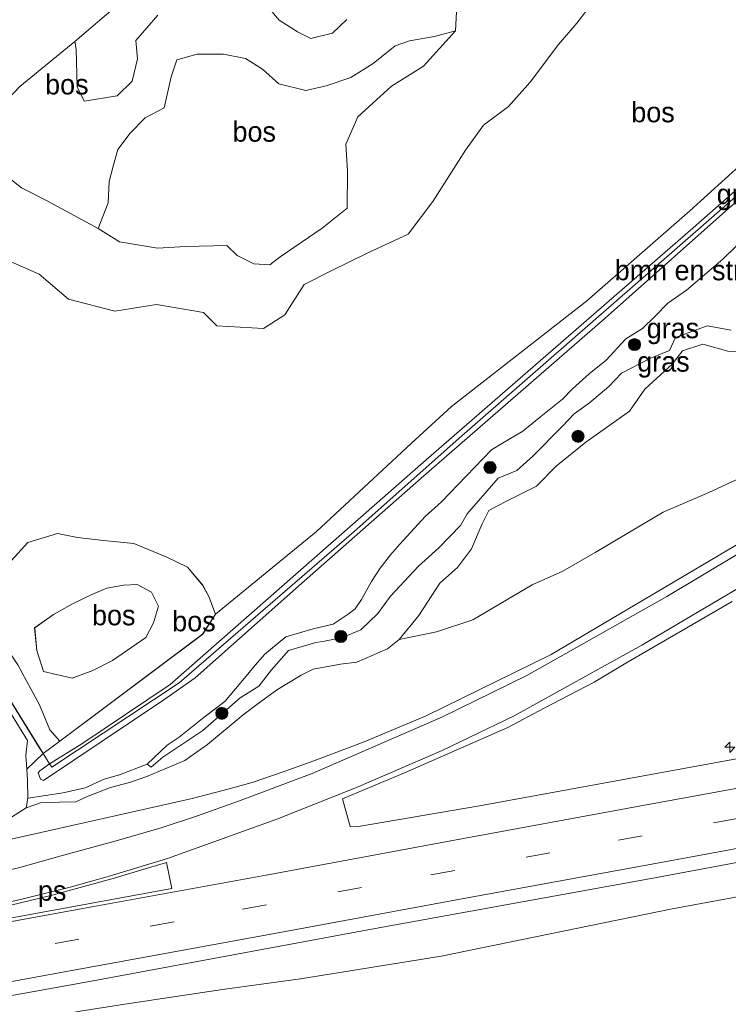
# Model space of a CAD drawing. Header units: millimetres. Extents: x 180000 to 190000, y 466229 to 468626.
# Tile 18 of 202: x 180345 to 180433, y 467727 to 467850. Entities that reach past the tile are written whole.
import ezdxf
from ezdxf.enums import TextEntityAlignment as Align

# ---------------------------------------------------------------- set-up
doc = ezdxf.new("R2010")
doc.units = ezdxf.units.MM
doc.linetypes.add('39strp', pattern=[12, 3, -9])
for name, color, linetype, lineweight in [('af-bs-rasterhekwerk', 8, 'hekwerk', 18), ('as-bs-kilometr', 13, 'Continuous', 18), ('bp-b5-bomenstruiken', 93, 'Continuous', 18), ('bp-b5-boom', 93, 'Continuous', 18), ('bp-b5-bos', 93, 'Continuous', 18), ('bp-b5-grasland', 93, 'Continuous', 18), ('bp-bs-boom', 93, 'Continuous', 18), ('gw-bs-kruinlijn', 93, 'Continuous', 18), ('gw-bs-teenlijn', 93, 'Continuous', 18), ('kd-bs-opnamedtmgrens', 173, 'Continuous', 18), ('mk-b5-vlakmark', 8, 'Continuous', 18), ('mk-bs-39streep 0.15', 8, '39strp', 18), ('mk-bs-streep 0.15', 8, 'Continuous', 18), ('vh-b5-verh_soort', 8, 'Continuous', 18)]:
    doc.layers.add(name, color=color, linetype=linetype, lineweight=lineweight)
doc.styles.add('rtw_iso', font='iso-rtw.shx')
doc.linetypes.add('hekwerk', pattern='A,7,-1.5,[1,RTW.shx,S=0.75,R=0,X=0,Y=0],-1.5', length=10)

# ---------------------------------------------------------------- blocks, each defined once
blk = doc.blocks.new('d33az_ACAD_1_FMEBLOCK8')
at = {"layer": 'bp-b5-bos'}
for points in [[(10.35, 8.71, 28.35), (12.22, 6.46, 28.36), (12.98, 5.08, 28.36), (13.79, 2.86, 28.2), (12.22, 0.38, 28.1), (-5.52, -12.88, 28.12), (-6.75, -11.46, 28.36), (-8.01, -8.38, 28.21), (-10.7, -3.39, 27.91), (-12.31, -1.03, 28.05), (-13.71, 2.34, 28.12), (-13.79, 4.8, 28.22), (-11.55, 9.48, 28.32), (-9.48, 11.78, 28.3), (-5.81, 12.88, 28.25), (-3.31, 12.39, 28.23), (-0.07, 12, 28.26), (3.69, 11.66, 28.26), (7.76, 9.94, 28.32)], [(-7.52, -4.25, 31.18), (-3.99, -5.06, 31.51), (-1.41, -4.13, 31.41), (1.04, -2.85, 31.28), (5.18, 0, 31.11), (6.12, 1.8, 31.01), (6.72, 3.86, 31.3), (5.88, 5.59, 31.29), (4.07, 6.55, 31.29), (2.4, 6.46, 31.29), (0.34, 6.09, 31.29), (-1.52, 5.32, 31.29), (-3.84, 4.22, 31.42), (-6.3, 2.85, 31.35), (-8.62, 1.2, 31.07), (-8.35, -1.62, 31.09)]]:
    blk.add_polyline3d(points, close=True, dxfattribs=at)
blk = doc.blocks.new('dtbattr-r')
at = {"style": 'rtw_iso'}
blk.add_attdef('TAG', text='', height=2.5, dxfattribs=at).set_placement((0, 0), align=Align.MIDDLE_CENTER)
blk = doc.blocks.new('d33az_ACAD_1_FMEBLOCK20')
at = {"layer": 'bp-b5-bos'}
for points in [[(57.88, 5.63, 28.71), (40.33, -10.25, 28.44), (27.5, -21.44, 28.59), (10.75, -34.5, 28.07), (5.73, -39.1, 28.19), (-5.98, -50, 28.26), (-18.55, -60.29, 28.2), (-19.36, -58.07, 28.36), (-20.13, -56.69, 28.36), (-22, -54.44, 28.35), (-24.59, -53.21, 28.32), (-28.65, -51.49, 28.26), (-32.42, -51.15, 28.26), (-35.66, -50.76, 28.23), (-38.15, -50.27, 28.25), (-41.83, -51.37, 28.3), (-43.89, -53.67, 28.32)], [(-43.04, -66.54, 27.91), (-40.36, -71.53, 28.21), (-39.09, -74.61, 28.36), (-37.86, -76.03, 28.12), (-39.92, -77.57, 28.12), (-40.4, -76.81, 28.13), (-51.86, -58.28, 28.33)], [(-44.54, -16.27, 28.69), (-40.43, -18.1, 28.69), (-36.77, -21.21, 28.77), (-31.03, -22.69, 28.79), (-25.86, -21.87, 28.8), (-20.02, -22.83, 28.91), (-18.38, -24.49, 28.77), (-12.59, -24.85, 28.92), (-9.93, -23.15, 28.9), (-7.54, -19.39, 28.86), (-4.16, -17.67, 28.85), (0.29, -15.5, 28.86), (5.38, -13.12, 28.91), (8.42, -9.08, 28.9), (12.5, -2.73, 29.11), (14.71, 0.38, 29.09), (17.81, 2.7, 28.99), (20.52, 5.72, 28.9), (24.01, 10.39, 29.04), (26.32, 13.03, 28.96), (28.07, 15.38, 28.82)]]:
    blk.add_polyline3d(points, dxfattribs=at)
blk = doc.blocks.new('d33az_ACAD_1_FMEBLOCK93')
at = {"layer": 'bp-b5-grasland'}
for points in [[(3.81, 15.86, 28.33), (15.27, -2.68, 28.13), (15.75, -3.44, 28.12), (13.73, -5.36, 28.07), (13.6, -3.62, 28.48), (13.82, -1.83, 28.53), (11.48, 1.93, 28.18), (9.73, 4.59, 28.17), (8.7, 6.5, 28.17), (6.13, 9.12, 28.23), (3.96, 10.88, 28.24), (1.7, 11.54, 28.27), (-1.34, 11.09, 28.56), (-2.29, 10.81, 28.65), (-5.36, 8.74, 28.67), (-6.79, 6.42, 28.67), (-6.08, 4.05, 28.67), (-7.18, 0.71, 28.67), (-8.67, -0.78, 28.67), (-9.82, -4.53, 28.91), (-9.38, -7.62, 28.97), (-7.41, -13.93, 29.19), (-5.75, -15.86, 29.28), (-14.3, -14.01, 29.05), (-12.96, -8.85, 28.98), (-14.29, -3.09, 28.79), (-15.59, 1.75, 28.71), (-15.75, 2.49, 28.87), (-7.11, 7.99, 28.67)], [(-13.11, 3.02, 28.57), (-10.13, 1.94, 28.57), (-8.59, 2.11, 28.58), (-7.09, 2.69, 28.75), (-6.64, 3.82, 28.75), (-7.68, 5.18, 28.75), (-9.07, 5.93, 28.75), (-10.63, 5, 28.46)]]:
    blk.add_polyline3d(points, close=True, dxfattribs=at)
blk = doc.blocks.new('d33az_ACAD_1_FMEBLOCK112')
at = {"layer": 'bp-b5-bos'}
for points in [[(1.95, 13.27, 28.24), (4.12, 11.51, 28.23), (6.69, 8.89, 28.17), (7.72, 6.98, 28.17), (9.47, 4.33, 28.18), (11.81, 0.56, 28.53), (11.59, -1.23, 28.48), (11.71, -2.97, 28.07), (11.81, -4.37, 28.48), (11.83, -6.58, 29.46), (11.62, -7.79, 29.18), (8.79, -9.61, 29.3), (5.75, -10.93, 29.33), (3.22, -11.6, 29.34), (2.03, -12.01, 29.33), (-0.76, -13.02, 29.34), (-3.52, -13.93, 29.33), (-7.76, -13.46, 29.28), (-9.42, -11.53, 29.19), (-11.39, -5.23, 28.97), (-11.83, -2.14, 28.91), (-10.68, 1.61, 28.67), (-9.19, 3.1, 28.67), (-8.09, 6.44, 28.67), (-8.8, 8.81, 28.67), (-7.37, 11.13, 28.67), (-4.3, 13.2, 28.65), (-3.36, 13.49, 28.56), (-0.32, 13.93, 28.27)], [(-3.44, -9.43, 32.1), (-3.44, -10.77, 32.1), (-2.65, -10.67, 31.82), (-1.06, -8.44, 31.9), (0.26, -6.87, 32), (1.98, -4.3, 32.22), (3.81, -2.41, 32.24), (4.15, 0.73, 32.23), (4, 2.46, 32.26), (1.62, 4.28, 32.28), (-0.29, 5, 32.33), (-1, 6.87, 32.21), (-1.04, 8.66, 31.99), (-0.58, 10.71, 31.27), (-1.58, 11.53, 31.3), (-2.17, 10.44, 31.52), (-2.52, 7.35, 31.9), (-2.62, 5.88, 32.12), (-1.91, 3.71, 32.25), (-0.89, 1.59, 32.49), (0.27, 0.36, 32.57), (0.65, -1.05, 32.57), (-1.32, -2.9, 32.57), (-3.03, -6.44, 32.46)]]:
    blk.add_polyline3d(points, close=True, dxfattribs=at)
blk = doc.blocks.new('boom')
blk.add_hatch(color=256).paths.add_polyline_path([(-0.75, 0, 1), (0.75, 0, 1)])
blk.add_circle((0, 0), 0.75)
blk = doc.blocks.new('hecto')
for p, q in [((0, 0.625), (-0.625, 0)), ((0, -0.625), (0, 0.625)), ((-0.625, 0), (0.625, 0)), ((0.625, 0), (0, -0.625))]:
    blk.add_line(p, q)

msp = doc.modelspace()

# ---------------------------------------------------------------- linework, layer by layer
at = {"layer": 'af-bs-rasterhekwerk'}
for points in [[(180600.35, 467894.4, 29.21), (180593.97, 467893.3, 28.71), (180564.53, 467888.13, 28.33), (180531.04, 467884.2, 28.32), (180525.46, 467883.47, 28.2), (180502.59, 467877.2, 27.97), (180485, 467869.23, 27.93), (180464.56, 467853.27, 27.87), (180455.22, 467845.9, 27.92), (180429.97, 467823.8, 27.77)], [(180429.97, 467823.8, 27.77), (180399.98, 467797.63, 27.52), (180386.93, 467786.01, 27.56), (180365.25, 467767.28, 27.51), (180349.44, 467756.81, 27.69)], [(180347.9, 467759.27, 28.13), (180336.43, 467777.8, 28.33), (180325.51, 467769.93, 28.67), (180316.88, 467764.44, 28.87)], [(180347.9, 467759.27, 28.13), (180348.37, 467758.51, 28.12), (180349.15, 467757.26, 27.8)], [(180349.44, 467756.81, 27.69), (180349.15, 467757.26, 27.8)]]:
    msp.add_polyline3d(points, dxfattribs=at)
at = {"layer": 'bp-b5-bomenstruiken'}
msp.add_polyline3d([(180454.82, 467846.43, 28.1), (180428.69, 467823.43, 27.89), (180395.91, 467794.96, 27.5), (180364.13, 467767.08, 27.63), (180353.18, 467759.73, 27.77), (180349.15, 467757.26, 27.8), (180348.37, 467758.51, 28.12), (180350.43, 467760.05, 28.12), (180368.16, 467773.31, 28.1), (180369.74, 467775.79, 28.2), (180382.31, 467786.08, 28.26), (180394.02, 467796.98, 28.19), (180399.05, 467801.58, 28.07), (180415.79, 467814.64, 28.59), (180428.62, 467825.83, 28.44), (180446.17, 467841.71, 28.71)], dxfattribs=at)
at = {"layer": 'bp-b5-boom'}
msp.add_polyline3d([(180358.49, 467727.41, 29.22), (180364.84, 467728.37, 29.25), (180370.62, 467729.26, 29.22), (180380.32, 467730.56, 29.08), (180397.76, 467733.38, 29.26), (180426.43, 467739.25, 29.53), (180451.62, 467743.89, 29.65), (180480.73, 467749.4, 29.8), (180505.01, 467753.85, 29.91), (180525.99, 467757.34, 30.09), (180541.19, 467760, 30.25), (180575.75, 467766.65, 30.11), (180604.13, 467771.83, 30.24), (180630.04, 467776.59, 30.41), (180661.25, 467782.72, 30.6)], dxfattribs=at)
at = {"layer": 'bp-b5-bos'}
for points in [[(180416.37, 467851.46, 28.82), (180414.61, 467849.11, 28.96), (180412.3, 467846.47, 29.04), (180408.81, 467841.8, 28.9), (180406.1, 467838.78, 28.99), (180403.01, 467836.46, 29.09), (180400.79, 467833.35, 29.11), (180396.71, 467827, 28.9), (180393.68, 467822.96, 28.91), (180388.58, 467820.58, 28.86), (180384.13, 467818.41, 28.85), (180380.76, 467816.69, 28.86), (180378.37, 467812.93, 28.9), (180375.71, 467811.23, 28.92), (180369.91, 467811.59, 28.77), (180368.27, 467813.25, 28.91), (180362.43, 467814.21, 28.8), (180357.26, 467813.39, 28.79), (180351.53, 467814.87, 28.77), (180347.86, 467817.98, 28.69), (180343.75, 467819.81, 28.69)], [(180362.59, 467850.11, 32.58), (180359.86, 467846.99, 32.15), (180360.07, 467844.69, 32.07), (180359.4, 467841.92, 32.2), (180357.56, 467840.13, 32.09), (180353.47, 467839.43, 31.97), (180352.6, 467841.21, 31.91), (180352.45, 467845.88, 31.83), (180352.3, 467846.85, 31.83), (180357.65, 467851.39, 31.94)], [(180386.04, 467849.56, 34.02), (180384.29, 467847.9, 34.07), (180381.59, 467847.21, 34.15), (180379.94, 467848.06, 34.24), (180377.64, 467849.5, 34.27), (180375.58, 467851.92, 34.22)], [(180375.58, 467851.92, 34.22), (180377.64, 467849.5, 34.27), (180379.94, 467848.06, 34.24), (180381.59, 467847.21, 34.15), (180384.29, 467847.9, 34.07), (180386.04, 467849.56, 34.02)], [(180342.44, 467831.24, 30.69), (180345.67, 467828.68, 30.7), (180348.72, 467827.17, 30.66), (180355.21, 467823.64, 30.47), (180357.84, 467822, 30.38), (180362.57, 467821.21, 30.19), (180366.02, 467821.4, 30.11), (180371.18, 467821.56, 29.82), (180372.45, 467820.31, 29.92), (180374.5, 467819.27, 29.83), (180376.48, 467819.16, 29.83), (180377.8, 467820.12, 29.84), (180383.01, 467823.7, 29.82), (180386.08, 467826.16, 29.94), (180386.15, 467830.77, 30.37), (180385.91, 467834.1, 31.07), (180387.43, 467837.49, 31.47), (180391.59, 467841.3, 31.28), (180395.56, 467843.78, 31.18), (180399.55, 467848.18, 31.88), (180399.71, 467851.33, 32.44)], [(180399.71, 467851.33, 32.44), (180399.55, 467848.18, 31.88), (180396.92, 467847.49, 31.47), (180393.82, 467846.92, 31.51), (180392.05, 467846.3, 31.55), (180389.33, 467844.1, 31.58), (180386.53, 467842.4, 31.42), (180383.49, 467841.37, 31.36), (180380.96, 467840.77, 31.33), (180377.6, 467841.59, 31.3), (180375.57, 467843.42, 31.28), (180373.47, 467844.75, 31.22), (180370.76, 467845.27, 31.18), (180367.47, 467845.29, 31.18), (180364.97, 467844.58, 31.18), (180364.24, 467842.46, 31.19), (180363.37, 467838.62, 31.14), (180361.03, 467837.36, 31.04), (180359.15, 467835.48, 30.92), (180357.65, 467833.47, 31.17), (180357.07, 467831.37, 31.06), (180356.58, 467829.48, 30.76), (180356.44, 467826.83, 30.55), (180355.21, 467823.64, 30.47), (180348.72, 467827.17, 30.66), (180345.67, 467828.68, 30.7), (180342.44, 467831.24, 30.69)], [(180338.89, 467834.36, 30.68), (180345.47, 467841.27, 30.96), (180352.3, 467846.85, 31.83), (180352.45, 467845.88, 31.83), (180352.6, 467841.21, 31.91), (180353.47, 467839.43, 31.97), (180357.56, 467840.13, 32.09), (180359.4, 467841.92, 32.2), (180360.07, 467844.69, 32.07), (180359.86, 467846.99, 32.15), (180362.59, 467850.11, 32.58)]]:
    msp.add_polyline3d(points, dxfattribs=at)
for points in [[(180391.59, 467841.3, 31.28), (180387.43, 467837.49, 31.47), (180385.91, 467834.1, 31.07), (180386.15, 467830.77, 30.37), (180386.08, 467826.16, 29.94), (180383.01, 467823.7, 29.82), (180377.8, 467820.12, 29.84), (180376.48, 467819.16, 29.83), (180374.5, 467819.27, 29.83), (180372.45, 467820.31, 29.92), (180371.18, 467821.56, 29.82), (180366.02, 467821.4, 30.11), (180362.57, 467821.21, 30.19), (180357.84, 467822, 30.38), (180355.21, 467823.64, 30.47), (180356.44, 467826.83, 30.55), (180356.58, 467829.48, 30.76), (180357.07, 467831.37, 31.06), (180357.65, 467833.47, 31.17), (180359.15, 467835.48, 30.92), (180361.03, 467837.36, 31.04), (180363.37, 467838.62, 31.14), (180364.24, 467842.46, 31.19), (180364.97, 467844.58, 31.18), (180367.47, 467845.29, 31.18), (180370.76, 467845.27, 31.18), (180373.47, 467844.75, 31.22), (180375.57, 467843.42, 31.28), (180377.6, 467841.59, 31.3), (180380.96, 467840.77, 31.33), (180383.49, 467841.37, 31.36), (180386.53, 467842.4, 31.42), (180389.33, 467844.1, 31.58), (180392.05, 467846.3, 31.55), (180393.82, 467846.92, 31.51), (180396.92, 467847.49, 31.47), (180399.55, 467848.18, 31.88), (180395.56, 467843.78, 31.18)], [(180354.54, 467768.8, 31.41), (180351.96, 467767.87, 31.51), (180348.42, 467768.68, 31.18), (180347.6, 467771.31, 31.09), (180347.32, 467774.13, 31.07), (180349.65, 467775.78, 31.35), (180352.11, 467777.15, 31.42), (180354.43, 467778.25, 31.29), (180356.29, 467779.02, 31.29), (180358.35, 467779.39, 31.29), (180360.02, 467779.48, 31.29), (180361.82, 467778.52, 31.29), (180362.67, 467776.79, 31.3), (180362.07, 467774.73, 31.01), (180361.13, 467772.93, 31.11), (180356.99, 467770.07, 31.28)]]:
    msp.add_polyline3d(points, close=True, dxfattribs=at)
at = {"layer": 'bp-b5-grasland'}
for points in [[(180433.76, 467826.42, 27.89), (180417.78, 467812.23, 27.82), (180395.61, 467792.98, 27.56), (180380.8, 467779.95, 27.63), (180367.23, 467767.91, 27.59), (180363.34, 467765.19, 27.61), (180348.4, 467755.17, 27.76), (180348.05, 467755.35, 27.76), (180347.74, 467756.14, 27.84), (180347.96, 467756.36, 27.84), (180349.15, 467757.26, 27.8), (180349.44, 467756.81, 27.69), (180365.25, 467767.28, 27.51), (180386.93, 467786.01, 27.56), (180399.98, 467797.63, 27.52), (180429.97, 467823.8, 27.77), (180455.22, 467845.9, 27.92)], [(180455.22, 467845.9, 27.92), (180429.97, 467823.8, 27.77), (180399.98, 467797.63, 27.52), (180386.93, 467786.01, 27.56), (180365.25, 467767.28, 27.51), (180349.44, 467756.81, 27.69), (180349.15, 467757.26, 27.8), (180353.18, 467759.73, 27.77), (180364.13, 467767.08, 27.63), (180395.91, 467794.96, 27.5), (180428.69, 467823.43, 27.89), (180454.82, 467846.43, 28.1)], [(180435.98, 467823.02, 28.79), (180432.72, 467819.85, 28.87), (180428.22, 467816.02, 28.98), (180425.87, 467814.38, 29.09), (180424.33, 467812.76, 29.02), (180422.72, 467811.24, 28.8), (180420.68, 467809.96, 28.81), (180418.22, 467807.3, 29.04), (180416.11, 467805.61, 29.21), (180414.04, 467803.77, 29.16), (180412.81, 467802.49, 28.92), (180410.13, 467800.35, 29.12), (180407.88, 467798.5, 28.97), (180405.39, 467797.01, 29.07), (180404.02, 467796.18, 28.86), (180397.82, 467789.73, 28.85), (180395.77, 467787.94, 28.84), (180392.65, 467784.48, 29.38), (180391.47, 467783.17, 29.44), (180390.2, 467781.52, 29.55), (180389.12, 467779.88, 29.87), (180387.88, 467777.64, 30.46), (180387.09, 467776.48, 30.81), (180386.21, 467775.79, 30.88), (180384.35, 467774.58, 29.63), (180381.86, 467773.98, 29.34), (180378.49, 467772.98, 29.1), (180375.87, 467770.86, 28.92), (180374.7, 467769.48, 28.85), (180373.55, 467768.13, 29.08), (180370.93, 467764.96, 29.25), (180368.36, 467763.02, 29.42), (180365.24, 467760.53, 29.47), (180363.76, 467759.54, 29.56), (180361.29, 467757.2, 29.62), (180357.83, 467755.88, 29.53), (180355.95, 467755.35, 29.48), (180353.59, 467754.27, 29.34), (180350.85, 467753.64, 29.27), (180346.46, 467752.98, 29.46), (180346.44, 467755.19, 28.48), (180346.35, 467756.58, 28.07), (180348.37, 467758.51, 28.12), (180349.15, 467757.26, 27.8), (180347.96, 467756.36, 27.84), (180347.74, 467756.14, 27.84), (180348.05, 467755.35, 27.76), (180348.4, 467755.17, 27.76), (180363.34, 467765.19, 27.61), (180367.23, 467767.91, 27.59), (180380.8, 467779.95, 27.63), (180395.61, 467792.98, 27.56), (180417.78, 467812.23, 27.82), (180433.76, 467826.42, 27.89)], [(180433.76, 467811.05, 28.97), (180430.78, 467811.57, 28.95), (180426.83, 467810.11, 29.05), (180426.09, 467808.5, 29.1), (180423.64, 467807.54, 28.94), (180420.12, 467805.7, 29.14), (180418.58, 467804.06, 29.36), (180416.18, 467802.02, 29.2), (180414.25, 467800.67, 29.1), (180412.77, 467799.08, 28.96), (180409.12, 467795.4, 28.92), (180407.14, 467793.64, 28.9), (180404.85, 467792.66, 28.87), (180400.98, 467788.24, 28.94), (180400.14, 467786.8, 29), (180397.49, 467784.04, 28.84), (180394.96, 467781.75, 29.05), (180391.46, 467778.03, 29.76), (180389.92, 467775.9, 30.09), (180387.78, 467773.87, 30.69), (180385.59, 467772.95, 30.39), (180384.32, 467772.66, 29.62), (180383.29, 467772.46, 29.53), (180382.22, 467772.29, 29.45), (180378.82, 467771.32, 29.24), (180376.71, 467768.9, 29.06), (180375.13, 467766.88, 29.06), (180372.82, 467765.44, 29.27), (180368.2, 467761.36, 29.4), (180363.21, 467758.05, 29.49), (180361.76, 467756.81, 29.42), (180361.29, 467757.2, 29.62), (180363.76, 467759.54, 29.56), (180365.24, 467760.53, 29.47), (180368.36, 467763.02, 29.42), (180370.93, 467764.96, 29.25), (180373.55, 467768.13, 29.08), (180374.7, 467769.48, 28.85), (180375.87, 467770.86, 28.92), (180378.49, 467772.98, 29.1), (180381.86, 467773.98, 29.34), (180384.35, 467774.58, 29.63), (180386.21, 467775.79, 30.88), (180387.09, 467776.48, 30.81), (180387.88, 467777.64, 30.46), (180389.12, 467779.88, 29.87), (180390.2, 467781.52, 29.55), (180391.47, 467783.17, 29.44), (180392.65, 467784.48, 29.38), (180395.77, 467787.94, 28.84), (180397.82, 467789.73, 28.85), (180404.02, 467796.18, 28.86), (180405.39, 467797.01, 29.07), (180407.88, 467798.5, 28.97), (180410.13, 467800.35, 29.12), (180412.81, 467802.49, 28.92), (180414.04, 467803.77, 29.16), (180416.11, 467805.61, 29.21), (180418.22, 467807.3, 29.04), (180420.68, 467809.96, 28.81), (180422.72, 467811.24, 28.8), (180424.33, 467812.76, 29.02), (180425.87, 467814.38, 29.09), (180428.22, 467816.02, 28.98), (180432.72, 467819.85, 28.87), (180435.98, 467823.02, 28.79)], [(180436.53, 467808.34, 28.52), (180433.32, 467808.42, 28.53), (180430.21, 467809.3, 28.56), (180427.71, 467808.49, 28.6), (180426.46, 467806.87, 28.61), (180423.05, 467803.74, 28.59), (180421.13, 467801, 28.54), (180415.72, 467797.14, 28.46), (180412.04, 467794.15, 28.49), (180409.58, 467791.69, 28.42), (180405.71, 467789.76, 28.3), (180403.69, 467788.68, 28.33), (180402.84, 467787.01, 28.38), (180401.53, 467783.9, 28.44), (180399.79, 467781.6, 28.44), (180397.6, 467779.67, 28.44), (180395, 467775.63, 28.58), (180392.54, 467772.67, 28.51), (180391.08, 467771.52, 28.59), (180387.3, 467769.87, 28.6), (180385.25, 467769.6, 28.64), (180381.89, 467768.98, 28.59), (180380.37, 467768.24, 28.64), (180377.45, 467766.45, 28.71), (180375.04, 467764.72, 28.77), (180373.19, 467763.3, 28.94), (180368.76, 467759.62, 29.03), (180365.95, 467757.66, 29.09), (180361.24, 467755.69, 29.16), (180359.1, 467754.92, 29.18), (180356.73, 467754.29, 29.12), (180353.95, 467753.24, 29.06), (180352.42, 467752.52, 29.12), (180350.42, 467752.48, 29.1), (180348.15, 467752.45, 29.13), (180346.25, 467751.77, 29.18), (180346.46, 467752.98, 29.46), (180350.85, 467753.64, 29.27), (180353.59, 467754.27, 29.34), (180355.95, 467755.35, 29.48), (180357.83, 467755.88, 29.53), (180361.29, 467757.2, 29.62), (180361.76, 467756.81, 29.42), (180363.21, 467758.05, 29.49), (180368.2, 467761.36, 29.4), (180372.82, 467765.44, 29.27), (180375.13, 467766.88, 29.06), (180376.71, 467768.9, 29.06), (180378.82, 467771.32, 29.24), (180382.22, 467772.29, 29.45), (180383.29, 467772.46, 29.53), (180384.32, 467772.66, 29.62), (180385.59, 467772.95, 30.39), (180387.78, 467773.87, 30.69), (180389.92, 467775.9, 30.09), (180391.46, 467778.03, 29.76), (180394.96, 467781.75, 29.05), (180397.49, 467784.04, 28.84), (180400.14, 467786.8, 29), (180400.98, 467788.24, 28.94), (180404.85, 467792.66, 28.87), (180407.14, 467793.64, 28.9), (180409.12, 467795.4, 28.92), (180412.77, 467799.08, 28.96), (180414.25, 467800.67, 29.1), (180416.18, 467802.02, 29.2), (180418.58, 467804.06, 29.36), (180420.12, 467805.7, 29.14), (180423.64, 467807.54, 28.94), (180426.09, 467808.5, 29.1), (180426.83, 467810.11, 29.05), (180430.78, 467811.57, 28.95), (180433.76, 467811.05, 28.97)], [(180434.9, 467792.72, 28.48), (180430.99, 467790.89, 28.38), (180425.31, 467788.45, 28.38), (180416.87, 467783.47, 28.42), (180412.86, 467781.14, 28.41), (180409.04, 467779.45, 28.41), (180401.67, 467775.12, 28.46), (180397.16, 467773.61, 28.49), (180392.54, 467772.67, 28.51), (180395, 467775.63, 28.58), (180397.6, 467779.67, 28.44), (180399.79, 467781.6, 28.44), (180401.53, 467783.9, 28.44), (180402.84, 467787.01, 28.38), (180403.69, 467788.68, 28.33), (180405.71, 467789.76, 28.3), (180409.58, 467791.69, 28.42), (180412.04, 467794.15, 28.49), (180415.72, 467797.14, 28.46), (180421.13, 467801, 28.54), (180423.05, 467803.74, 28.59), (180426.46, 467806.87, 28.61), (180427.71, 467808.49, 28.6), (180430.21, 467809.3, 28.56), (180433.32, 467808.42, 28.53), (180436.53, 467808.34, 28.52)], [(180343.42, 467749.95, 29.3), (180346.25, 467751.77, 29.18), (180348.15, 467752.45, 29.13), (180350.42, 467752.48, 29.1), (180352.42, 467752.52, 29.12), (180353.95, 467753.24, 29.06), (180356.73, 467754.29, 29.12), (180359.1, 467754.92, 29.18), (180361.24, 467755.69, 29.16), (180365.95, 467757.66, 29.09), (180368.76, 467759.62, 29.03), (180373.19, 467763.3, 28.94), (180375.04, 467764.72, 28.77), (180377.45, 467766.45, 28.71), (180380.37, 467768.24, 28.64), (180381.89, 467768.98, 28.59), (180385.25, 467769.6, 28.64), (180387.3, 467769.87, 28.6), (180391.08, 467771.52, 28.59), (180392.54, 467772.67, 28.51), (180397.16, 467773.61, 28.49), (180401.67, 467775.12, 28.46), (180409.04, 467779.45, 28.41), (180412.86, 467781.14, 28.41), (180416.87, 467783.47, 28.42), (180425.31, 467788.45, 28.38), (180430.99, 467790.89, 28.38), (180434.9, 467792.72, 28.48)], [(180440.63, 467788.1, 29.22), (180411.39, 467770.81, 29.22), (180395.89, 467763.18, 29.33), (180388.21, 467759.96, 29.35), (180381.96, 467757.63, 29.4), (180378.28, 467756.27, 29.42), (180374.29, 467754.94, 29.43), (180370.82, 467753.98, 29.44), (180366.88, 467752.96, 29.43), (180344.42, 467747.9, 29.42)], [(180323.57, 467724.73, 29.56), (180354.14, 467730.24, 29.75), (180389.59, 467736.8, 29.87), (180424.73, 467743.2, 30.08), (180449.92, 467747.88, 30.14), (180482.49, 467753.83, 30.27), (180506.74, 467758.36, 30.35), (180530.81, 467762.84, 30.51), (180557.06, 467767.72, 30.62), (180588.49, 467773.45, 30.69), (180610.7, 467777.64, 30.78), (180638.05, 467782.76, 30.93), (180665.33, 467787.83, 31.05)], [(180661.25, 467782.72, 30.6), (180630.04, 467776.59, 30.41), (180604.13, 467771.83, 30.24), (180575.75, 467766.65, 30.11), (180541.19, 467760, 30.25), (180525.99, 467757.34, 30.09), (180505.01, 467753.85, 29.91), (180480.73, 467749.4, 29.8), (180451.62, 467743.89, 29.65), (180426.43, 467739.25, 29.53), (180397.76, 467733.38, 29.26), (180380.32, 467730.56, 29.08), (180370.62, 467729.26, 29.22), (180364.84, 467728.37, 29.25), (180358.49, 467727.41, 29.22)], [(180435.32, 467758.03, 29.88), (180402.5, 467752.04, 29.73), (180387.26, 467749.42, 29.69), (180386.45, 467749.45, 29.7), (180385.52, 467752.88, 29.62), (180393.22, 467756.13, 29.58), (180400.3, 467759.21, 29.5), (180406.04, 467761.73, 29.46), (180410.54, 467764.16, 29.43), (180416.73, 467767.38, 29.38), (180420.69, 467769.75, 29.38), (180433.88, 467777.39, 29.3)]]:
    msp.add_polyline3d(points, dxfattribs=at)
at = {"layer": 'gw-bs-kruinlijn'}
for points in [[(180578.8, 467893.36, 29.33), (180564.82, 467890.82, 29.33), (180554.17, 467889.84, 28.87), (180540.2, 467887.99, 28.92), (180522.34, 467885.79, 28.84), (180502.69, 467880.58, 28.71), (180490.11, 467875.7, 28.91), (180485.22, 467873.46, 28.76), (180481.36, 467870.93, 28.71), (180476.86, 467867.05, 28.77), (180468.47, 467860.1, 28.65), (180456.97, 467851.24, 28.59), (180446.17, 467841.71, 28.71), (180428.62, 467825.83, 28.44), (180415.79, 467814.64, 28.59), (180399.05, 467801.58, 28.07), (180394.02, 467796.98, 28.19), (180382.31, 467786.08, 28.26), (180369.74, 467775.79, 28.2), (180368.16, 467773.31, 28.1), (180350.43, 467760.05, 28.12)], [(180338.89, 467834.36, 30.68), (180342.44, 467831.24, 30.69), (180345.67, 467828.68, 30.7), (180348.72, 467827.17, 30.66), (180355.21, 467823.64, 30.47), (180357.84, 467822, 30.38), (180362.57, 467821.21, 30.19), (180366.02, 467821.4, 30.11), (180371.18, 467821.56, 29.82), (180372.45, 467820.31, 29.92), (180374.5, 467819.27, 29.83), (180376.48, 467819.16, 29.83), (180377.8, 467820.12, 29.84), (180383.01, 467823.7, 29.82), (180386.08, 467826.16, 29.94), (180386.15, 467830.77, 30.37), (180385.91, 467834.1, 31.07), (180387.43, 467837.49, 31.47), (180391.59, 467841.3, 31.28), (180395.56, 467843.78, 31.18), (180399.55, 467848.18, 31.88), (180399.71, 467851.33, 32.44), (180399.52, 467854.44, 34.9)], [(180375.58, 467851.92, 34.22), (180377.64, 467849.5, 34.27), (180379.94, 467848.06, 34.24), (180381.59, 467847.21, 34.15), (180384.29, 467847.9, 34.07), (180386.04, 467849.56, 34.02)], [(180352.3, 467846.85, 31.83), (180352.45, 467845.88, 31.83), (180352.6, 467841.21, 31.91), (180353.47, 467839.43, 31.97), (180357.56, 467840.13, 32.09), (180359.4, 467841.92, 32.2), (180360.07, 467844.69, 32.07), (180359.86, 467846.99, 32.15), (180362.59, 467850.11, 32.58)], [(180435.98, 467823.02, 28.79), (180432.72, 467819.85, 28.87), (180428.22, 467816.02, 28.98), (180425.87, 467814.38, 29.09), (180424.33, 467812.76, 29.02), (180422.72, 467811.24, 28.8), (180420.68, 467809.96, 28.81), (180418.22, 467807.3, 29.04), (180416.11, 467805.61, 29.21), (180414.04, 467803.77, 29.16), (180412.81, 467802.49, 28.92), (180410.13, 467800.35, 29.12), (180407.88, 467798.5, 28.97), (180405.39, 467797.01, 29.07), (180404.02, 467796.18, 28.86)], [(180433.76, 467811.05, 28.97), (180430.78, 467811.57, 28.95), (180426.83, 467810.11, 29.05), (180426.09, 467808.5, 29.1), (180423.64, 467807.54, 28.94), (180420.12, 467805.7, 29.14), (180418.58, 467804.06, 29.36), (180416.18, 467802.02, 29.2), (180414.25, 467800.67, 29.1), (180412.77, 467799.08, 28.96), (180409.12, 467795.4, 28.92), (180407.14, 467793.64, 28.9), (180404.85, 467792.66, 28.87)], [(180404.02, 467796.18, 28.86), (180397.82, 467789.73, 28.85)], [(180404.85, 467792.66, 28.87), (180400.98, 467788.24, 28.94)], [(180346.46, 467752.98, 29.46), (180350.85, 467753.64, 29.27), (180353.59, 467754.27, 29.34), (180355.95, 467755.35, 29.48), (180357.83, 467755.88, 29.53), (180361.29, 467757.2, 29.62), (180363.76, 467759.54, 29.56), (180365.24, 467760.53, 29.47), (180368.36, 467763.02, 29.42), (180370.93, 467764.96, 29.25), (180373.55, 467768.13, 29.08), (180374.7, 467769.48, 28.85), (180375.87, 467770.86, 28.92), (180378.49, 467772.98, 29.1), (180381.86, 467773.98, 29.34), (180384.35, 467774.58, 29.63), (180386.21, 467775.79, 30.88), (180387.09, 467776.48, 30.81), (180387.88, 467777.64, 30.46), (180389.12, 467779.88, 29.87), (180390.2, 467781.52, 29.55), (180391.47, 467783.17, 29.44), (180392.65, 467784.48, 29.38), (180395.77, 467787.94, 28.84), (180397.82, 467789.73, 28.85)], [(180361.76, 467756.81, 29.42), (180363.21, 467758.05, 29.49), (180368.2, 467761.36, 29.4), (180372.82, 467765.44, 29.27), (180375.13, 467766.88, 29.06), (180376.71, 467768.9, 29.06), (180378.82, 467771.32, 29.24), (180382.22, 467772.29, 29.45), (180383.29, 467772.46, 29.53), (180384.32, 467772.66, 29.62), (180385.59, 467772.95, 30.39), (180387.78, 467773.87, 30.69), (180389.92, 467775.9, 30.09), (180391.46, 467778.03, 29.76), (180394.96, 467781.75, 29.05), (180397.49, 467784.04, 28.84), (180400.14, 467786.8, 29), (180400.98, 467788.24, 28.94)], [(180360.02, 467779.48, 31.29), (180358.35, 467779.39, 31.29), (180356.29, 467779.02, 31.29), (180354.43, 467778.25, 31.29), (180352.11, 467777.15, 31.42), (180349.65, 467775.78, 31.35), (180347.32, 467774.13, 31.07), (180347.6, 467771.31, 31.09), (180348.42, 467768.68, 31.18), (180351.96, 467767.87, 31.51), (180354.54, 467768.8, 31.41), (180356.99, 467770.07, 31.28), (180361.13, 467772.93, 31.11), (180362.07, 467774.73, 31.01), (180362.67, 467776.79, 31.3), (180361.82, 467778.52, 31.29), (180360.02, 467779.48, 31.29)], [(180346.46, 467752.98, 29.46), (180346.44, 467755.19, 28.48), (180346.35, 467756.58, 28.07), (180348.37, 467758.51, 28.12), (180350.43, 467760.05, 28.12)], [(180541.19, 467760, 30.25), (180525.99, 467757.34, 30.09), (180505.01, 467753.85, 29.91), (180480.73, 467749.4, 29.8), (180451.62, 467743.89, 29.65), (180426.43, 467739.25, 29.53), (180397.76, 467733.38, 29.26), (180380.32, 467730.56, 29.08), (180370.62, 467729.26, 29.22), (180364.84, 467728.37, 29.25), (180358.49, 467727.41, 29.22), (180352.98, 467726.55, 29.3), (180348.31, 467725.73, 29.44)], [(180361.29, 467757.2, 29.62), (180361.76, 467756.81, 29.42)]]:
    msp.add_polyline3d(points, dxfattribs=at)
at = {"layer": 'gw-bs-teenlijn'}
for points in [[(180600.37, 467894.27, 28.86), (180600.41, 467894.14, 28.86), (180600.11, 467893.84, 28.86), (180591.92, 467892.43, 28.94), (180566.96, 467888.02, 28.53), (180563.27, 467887.45, 28.53), (180525.58, 467883, 28.32), (180502.82, 467876.47, 28.11), (180498.33, 467874.53, 28.09), (180485.18, 467868.52, 28.07), (180477.9, 467862.76, 28.06), (180469.35, 467856.09, 28), (180455.36, 467845.16, 28.02), (180445.14, 467836.06, 28.09), (180433.76, 467826.42, 27.89), (180417.78, 467812.23, 27.82), (180395.61, 467792.98, 27.56), (180380.8, 467779.95, 27.63), (180367.23, 467767.91, 27.59), (180363.34, 467765.19, 27.61), (180348.4, 467755.17, 27.76), (180348.05, 467755.35, 27.76)], [(180600.35, 467894.4, 29.21), (180600.25, 467895.03, 28.96), (180587.17, 467892.47, 28.8), (180565.53, 467888.65, 28.43), (180564.44, 467888.52, 28.45), (180540.34, 467886.16, 28.49), (180528.5, 467884.71, 28.35), (180525.26, 467884, 28.28), (180503.2, 467877.86, 27.93), (180502.52, 467877.64, 28.01), (180485.51, 467869.98, 28), (180484.87, 467869.67, 27.98), (180461.69, 467851.71, 27.96), (180454.82, 467846.43, 28.1), (180428.69, 467823.43, 27.89), (180395.91, 467794.96, 27.5), (180364.13, 467767.08, 27.63), (180353.18, 467759.73, 27.77)], [(180343.75, 467819.81, 28.69), (180347.86, 467817.98, 28.69), (180351.53, 467814.87, 28.77), (180357.26, 467813.39, 28.79), (180362.43, 467814.21, 28.8), (180368.27, 467813.25, 28.91), (180369.91, 467811.59, 28.77), (180375.71, 467811.23, 28.92), (180378.37, 467812.93, 28.9), (180380.76, 467816.69, 28.86), (180384.13, 467818.41, 28.85), (180388.58, 467820.58, 28.86), (180393.68, 467822.96, 28.91), (180396.71, 467827, 28.9), (180400.79, 467833.35, 29.11), (180403.01, 467836.46, 29.09), (180406.1, 467838.78, 28.99), (180408.81, 467841.8, 28.9), (180412.3, 467846.47, 29.04), (180414.61, 467849.11, 28.96), (180416.37, 467851.46, 28.82)], [(180399.55, 467848.18, 31.88), (180396.92, 467847.49, 31.47), (180393.82, 467846.92, 31.51), (180392.05, 467846.3, 31.55), (180389.33, 467844.1, 31.58), (180386.53, 467842.4, 31.42), (180383.49, 467841.37, 31.36), (180380.96, 467840.77, 31.33), (180377.6, 467841.59, 31.3), (180375.57, 467843.42, 31.28), (180373.47, 467844.75, 31.22), (180370.76, 467845.27, 31.18), (180367.47, 467845.29, 31.18), (180364.97, 467844.58, 31.18), (180364.24, 467842.46, 31.19), (180363.37, 467838.62, 31.14), (180361.03, 467837.36, 31.04), (180359.15, 467835.48, 30.92), (180357.65, 467833.47, 31.17), (180357.07, 467831.37, 31.06), (180356.58, 467829.48, 30.76), (180356.44, 467826.83, 30.55), (180355.21, 467823.64, 30.47)], [(180475.11, 467846.11, 28.76), (180475.06, 467844.51, 28.7), (180472.77, 467840.84, 28.55), (180470.78, 467837.79, 28.52), (180470.07, 467833.9, 28.55), (180466.63, 467827, 28.37), (180463.88, 467823.49, 28.36), (180461.1, 467820.04, 28.47), (180455.43, 467810.68, 28.36), (180452.8, 467807.6, 28.37), (180449.09, 467803.01, 28.35), (180445.71, 467799.7, 28.44), (180441.6, 467797.38, 28.45), (180434.9, 467792.72, 28.48), (180430.99, 467790.89, 28.38), (180425.31, 467788.45, 28.38), (180416.87, 467783.47, 28.42), (180412.86, 467781.14, 28.41), (180409.04, 467779.45, 28.41), (180401.67, 467775.12, 28.46), (180397.16, 467773.61, 28.49), (180392.54, 467772.67, 28.51)], [(180392.54, 467772.67, 28.51), (180395, 467775.63, 28.58), (180397.6, 467779.67, 28.44), (180399.79, 467781.6, 28.44), (180401.53, 467783.9, 28.44), (180402.84, 467787.01, 28.38), (180403.69, 467788.68, 28.33), (180405.71, 467789.76, 28.3), (180409.58, 467791.69, 28.42), (180412.04, 467794.15, 28.49), (180415.72, 467797.14, 28.46), (180421.13, 467801, 28.54), (180423.05, 467803.74, 28.59), (180426.46, 467806.87, 28.61), (180427.71, 467808.49, 28.6), (180430.21, 467809.3, 28.56), (180433.32, 467808.42, 28.53), (180436.53, 467808.34, 28.52)], [(180369.74, 467775.79, 28.2), (180368.93, 467778.01, 28.36), (180368.16, 467779.39, 28.36), (180366.29, 467781.64, 28.35), (180363.71, 467782.87, 28.32), (180359.64, 467784.59, 28.26), (180355.88, 467784.93, 28.26), (180352.64, 467785.32, 28.23), (180350.14, 467785.81, 28.25), (180346.46, 467784.71, 28.3), (180344.4, 467782.41, 28.32), (180342.16, 467777.73, 28.22), (180342.24, 467775.27, 28.12), (180343.64, 467771.9, 28.05), (180345.25, 467769.54, 27.91), (180347.94, 467764.55, 28.21), (180349.2, 467761.47, 28.36), (180350.43, 467760.05, 28.12)], [(180346.22, 467758.33, 28.48), (180346.44, 467760.12, 28.53), (180344.11, 467763.88, 28.18), (180342.36, 467766.54, 28.17), (180341.32, 467768.45, 28.17), (180338.75, 467771.07, 28.23), (180336.59, 467772.83, 28.24), (180334.32, 467773.49, 28.27), (180331.28, 467773.04, 28.56), (180330.33, 467772.76, 28.65), (180327.27, 467770.69, 28.67), (180325.83, 467768.37, 28.67), (180326.54, 467766, 28.67), (180325.44, 467762.66, 28.67), (180323.95, 467761.17, 28.67), (180322.81, 467757.42, 28.91), (180323.24, 467754.33, 28.97), (180325.21, 467748.02, 29.19), (180326.87, 467746.09, 29.28), (180331.11, 467745.62, 29.33), (180333.88, 467746.54, 29.34), (180336.67, 467747.54, 29.33)], [(180392.54, 467772.67, 28.51), (180391.08, 467771.52, 28.59), (180387.3, 467769.87, 28.6), (180385.25, 467769.6, 28.64), (180381.89, 467768.98, 28.59), (180380.37, 467768.24, 28.64), (180377.45, 467766.45, 28.71), (180375.04, 467764.72, 28.77), (180373.19, 467763.3, 28.94), (180368.76, 467759.62, 29.03), (180365.95, 467757.66, 29.09), (180361.24, 467755.69, 29.16), (180359.1, 467754.92, 29.18), (180356.73, 467754.29, 29.12), (180353.95, 467753.24, 29.06), (180352.42, 467752.52, 29.12), (180350.42, 467752.48, 29.1), (180348.15, 467752.45, 29.13), (180346.25, 467751.77, 29.18), (180343.42, 467749.95, 29.3), (180340.38, 467748.62, 29.33), (180337.86, 467747.95, 29.34), (180336.67, 467747.54, 29.33)], [(180353.18, 467759.73, 27.77), (180349.15, 467757.26, 27.8), (180347.96, 467756.36, 27.84), (180347.74, 467756.14, 27.84), (180348.05, 467755.35, 27.76)], [(180346.35, 467756.58, 28.07), (180346.22, 467758.33, 28.48)]]:
    msp.add_polyline3d(points, dxfattribs=at)
at = {"layer": 'kd-bs-opnamedtmgrens'}
msp.add_polyline3d([(180387.38, 467877.62, 32.3), (180372.12, 467864.56, 31.19), (180357.65, 467851.39, 31.94), (180352.3, 467846.85, 31.83), (180345.47, 467841.27, 30.96), (180338.89, 467834.36, 30.68), (180328.98, 467826.39, 28.62), (180325.57, 467823.09, 28.46), (180321.37, 467819.88, 28.59)], dxfattribs=at)
at = {"layer": 'mk-b5-vlakmark'}
msp.add_polyline3d([(180322.14, 467734.07, 29.5), (180321.53, 467733.98, 29.48), (180321.41, 467734.53, 29.45), (180340.38, 467738.74, 29.57), (180349.49, 467740.93, 29.57), (180356.89, 467742.96, 29.61), (180363.66, 467745.02, 29.65), (180364.34, 467741.77, 29.7), (180342.4, 467737.75, 29.6)], close=True, dxfattribs=at)
at = {"layer": 'mk-bs-39streep 0.15'}
msp.add_polyline3d([(180701.97, 467800.11, 31.17), (180690.48, 467797.99, 31.17), (180667.15, 467793.63, 31.07), (180644.41, 467789.36, 30.96), (180621.05, 467785.04, 30.84), (180597.76, 467780.68, 30.72), (180574.43, 467776.35, 30.67), (180551.12, 467772.01, 30.57), (180527.85, 467767.68, 30.47), (180504.45, 467763.34, 30.35), (180481.16, 467759.05, 30.26), (180457.82, 467754.75, 30.15), (180434.52, 467750.47, 30.03), (180411.25, 467746.19, 29.97), (180387.88, 467741.91, 29.88), (180364.61, 467737.65, 29.82), (180341.15, 467733.36, 29.67), (180322.41, 467729.88, 29.56)], dxfattribs=at)
at = {"layer": 'mk-bs-streep 0.15'}
for points in [[(180473.69, 467821.06, 29.24), (180470.62, 467815.87, 29.23), (180462.89, 467803.67, 29.2), (180461, 467801.7, 29.2), (180458.24, 467799.2, 29.21), (180454.32, 467796.08, 29.24), (180450.13, 467792.96, 29.26), (180447.58, 467791.09, 29.25), (180443.27, 467788.46, 29.27), (180425.75, 467778.02, 29.29), (180408.4, 467768.21, 29.31), (180397.85, 467763.02, 29.42), (180381.77, 467756.03, 29.49), (180372.62, 467752.61, 29.5), (180367.51, 467750.8, 29.5), (180363, 467749.32, 29.48), (180357.42, 467747.69, 29.49), (180350.62, 467745.83, 29.48), (180345.31, 467744.36, 29.49), (180341.82, 467743.56, 29.49), (180331.07, 467741.16, 29.47)], [(180489.95, 467811.67, 29.28), (180474.63, 467802.63, 29.29), (180459.57, 467793.84, 29.31), (180451.34, 467788.97, 29.31), (180440.02, 467782.21, 29.33), (180422.67, 467771.98, 29.4), (180406.82, 467763.21, 29.47), (180397.88, 467758.89, 29.56), (180387.26, 467754.29, 29.61), (180377.37, 467750.36, 29.62), (180363.82, 467745.49, 29.61), (180356.42, 467743.26, 29.59), (180351.74, 467741.93, 29.58), (180346.07, 467740.52, 29.54), (180338.75, 467738.79, 29.55), (180334.68, 467737.88, 29.55), (180321.27, 467734.92, 29.47)], [(180701.25, 467803.77, 31.11), (180690.07, 467801.67, 31.07), (180666.86, 467797.3, 30.98), (180644.42, 467793.1, 30.87), (180622.27, 467789, 30.79), (180595.83, 467784.06, 30.67), (180562.38, 467777.83, 30.56), (180538.96, 467773.43, 30.48), (180515.67, 467769.14, 30.36), (180492.51, 467764.88, 30.25), (180469.04, 467760.54, 30.18), (180445.65, 467756.24, 30.08), (180422.33, 467751.98, 29.95), (180398.97, 467747.68, 29.85), (180376.05, 467743.45, 29.79), (180352.84, 467739.23, 29.65), (180321.59, 467733.5, 29.46)], [(180702.66, 467796.57, 31.31), (180680.18, 467792.34, 31.2), (180656.62, 467787.95, 31.1), (180633.88, 467783.7, 30.94), (180610.44, 467779.3, 30.85), (180587.03, 467774.98, 30.76), (180563.77, 467770.62, 30.67), (180540.68, 467766.35, 30.61), (180517.35, 467762.01, 30.5), (180493.67, 467757.66, 30.4), (180470.63, 467753.39, 30.29), (180447.24, 467749.09, 30.18), (180423.9, 467744.8, 30.1), (180400.56, 467740.53, 30.01), (180377.06, 467736.21, 29.91), (180353.76, 467731.95, 29.81), (180323.2, 467726.37, 29.62)]]:
    msp.add_polyline3d(points, dxfattribs=at)
at = {"layer": 'vh-b5-verh_soort'}
for points in [[(180323.2, 467726.37, 29.62), (180322.41, 467729.88, 29.56), (180321.59, 467733.5, 29.46), (180321.49, 467733.92, 29.48), (180321.35, 467734.57, 29.45), (180321.27, 467734.92, 29.47), (180320.41, 467738.74, 29.33), (180319.61, 467742.27, 29.21), (180344.42, 467747.9, 29.42), (180366.88, 467752.96, 29.43), (180370.82, 467753.98, 29.44), (180374.29, 467754.94, 29.43), (180378.28, 467756.27, 29.42), (180381.96, 467757.63, 29.4), (180388.21, 467759.96, 29.35), (180395.89, 467763.18, 29.33), (180411.39, 467770.81, 29.22), (180440.63, 467788.1, 29.22)], [(180665.33, 467787.83, 31.05), (180638.05, 467782.76, 30.93), (180610.7, 467777.64, 30.78), (180588.49, 467773.45, 30.69), (180557.06, 467767.72, 30.62), (180530.81, 467762.84, 30.51), (180506.74, 467758.36, 30.35), (180482.49, 467753.83, 30.27), (180449.92, 467747.88, 30.14), (180424.73, 467743.2, 30.08), (180389.59, 467736.8, 29.87), (180354.14, 467730.24, 29.75), (180323.57, 467724.73, 29.56)], [(180433.88, 467777.39, 29.3), (180420.69, 467769.75, 29.38), (180416.73, 467767.38, 29.38), (180410.54, 467764.16, 29.43), (180406.04, 467761.73, 29.46), (180400.3, 467759.21, 29.5), (180393.22, 467756.13, 29.58), (180385.52, 467752.88, 29.62), (180386.45, 467749.45, 29.7), (180387.26, 467749.42, 29.69), (180402.5, 467752.04, 29.73), (180435.32, 467758.03, 29.88)]]:
    msp.add_polyline3d(points, dxfattribs=at)

# ---------------------------------------------------------------- block references
at = {"layer": 'as-bs-kilometr'}
msp.add_blockref('hecto', (180433.59, 467759.29, 29.97), dxfattribs=at)
at = {"layer": 'bp-b5-bomenstruiken'}
ref = msp.add_blockref('dtbattr-r', (180419.29, 467816.48, 28.24), dxfattribs=at)
ref.add_attrib('TAG', 'bmn en strkn', dxfattribs={"layer": '0', "height": 2.5, "style": 'rtw_iso'}).set_placement((180419.29, 467816.48, 28.24), align=Align.BOTTOM_LEFT)
at = {"layer": 'bp-b5-bos'}
for name, p in [('d33az_ACAD_1_FMEBLOCK20', (180388.29, 467836.08)), ('d33az_ACAD_1_FMEBLOCK8', (180355.95, 467772.93)), ('d33az_ACAD_1_FMEBLOCK112', (180334.63, 467759.56))]:
    msp.add_blockref(name, p, dxfattribs=at)
ref = msp.add_blockref('dtbattr-r', (180348.62, 467839.53, 32.23), dxfattribs=at)
ref.add_attrib('TAG', 'bos', dxfattribs={"layer": '0', "height": 2.5, "style": 'rtw_iso'}).set_placement((180348.62, 467839.53, 32.23), align=Align.BOTTOM_LEFT)
ref = msp.add_blockref('dtbattr-r', (180421.35, 467836.08, 29), dxfattribs=at)
ref.add_attrib('TAG', 'bos', dxfattribs={"layer": '0', "height": 2.5, "style": 'rtw_iso'}).set_placement((180421.35, 467836.08, 29), align=Align.BOTTOM_LEFT)
ref = msp.add_blockref('dtbattr-r', (180371.87, 467833.67, 30.86), dxfattribs=at)
ref.add_attrib('TAG', 'bos', dxfattribs={"layer": '0', "height": 2.5, "style": 'rtw_iso'}).set_placement((180371.87, 467833.67, 30.86), align=Align.BOTTOM_LEFT)
ref = msp.add_blockref('dtbattr-r', (180354.44, 467773.68, 31.26), dxfattribs=at)
ref.add_attrib('TAG', 'bos', dxfattribs={"layer": '0', "height": 2.5, "style": 'rtw_iso'}).set_placement((180354.44, 467773.68, 31.26), align=Align.BOTTOM_LEFT)
ref = msp.add_blockref('dtbattr-r', (180364.39, 467772.93, 28.23), dxfattribs=at)
ref.add_attrib('TAG', 'bos', dxfattribs={"layer": '0', "height": 2.5, "style": 'rtw_iso'}).set_placement((180364.39, 467772.93, 28.23), align=Align.BOTTOM_LEFT)
at = {"layer": 'bp-b5-grasland'}
ref = msp.add_blockref('dtbattr-r', (180431.95, 467825.92, 28.09), dxfattribs=at)
ref.add_attrib('TAG', 'gras', dxfattribs={"layer": '0', "height": 2.5, "style": 'rtw_iso'}).set_placement((180431.95, 467825.92, 28.09), align=Align.BOTTOM_LEFT)
ref = msp.add_blockref('dtbattr-r', (180423.26, 467809.29, 29.3), dxfattribs=at)
ref.add_attrib('TAG', 'gras', dxfattribs={"layer": '0', "height": 2.5, "style": 'rtw_iso'}).set_placement((180423.26, 467809.29, 29.3), align=Align.BOTTOM_LEFT)
ref = msp.add_blockref('dtbattr-r', (180422.09, 467805.14, 29.01), dxfattribs=at)
ref.add_attrib('TAG', 'gras', dxfattribs={"layer": '0', "height": 2.5, "style": 'rtw_iso'}).set_placement((180422.09, 467805.14, 29.01), align=Align.BOTTOM_LEFT)
msp.add_blockref('d33az_ACAD_1_FMEBLOCK93', (180332.62, 467761.95), dxfattribs=at)
at = {"layer": 'bp-bs-boom'}
for p in [(180421.75, 467809.25, 29.01), (180414.74, 467797.87, 28.6), (180403.82, 467794, 28.75), (180385.31, 467773.04, 30.56), (180370.54, 467763.51, 29.26)]:
    msp.add_blockref('boom', p, dxfattribs=at)
at = {"layer": 'mk-b5-vlakmark'}
ref = msp.add_blockref('dtbattr-r', (180347.73, 467739.5, 29.57), dxfattribs=at)
ref.add_attrib('TAG', 'ps', dxfattribs={"layer": '0', "height": 2.5, "style": 'rtw_iso'}).set_placement((180347.73, 467739.5, 29.57), align=Align.BOTTOM_LEFT)

doc.saveas('drawing.dxf')
